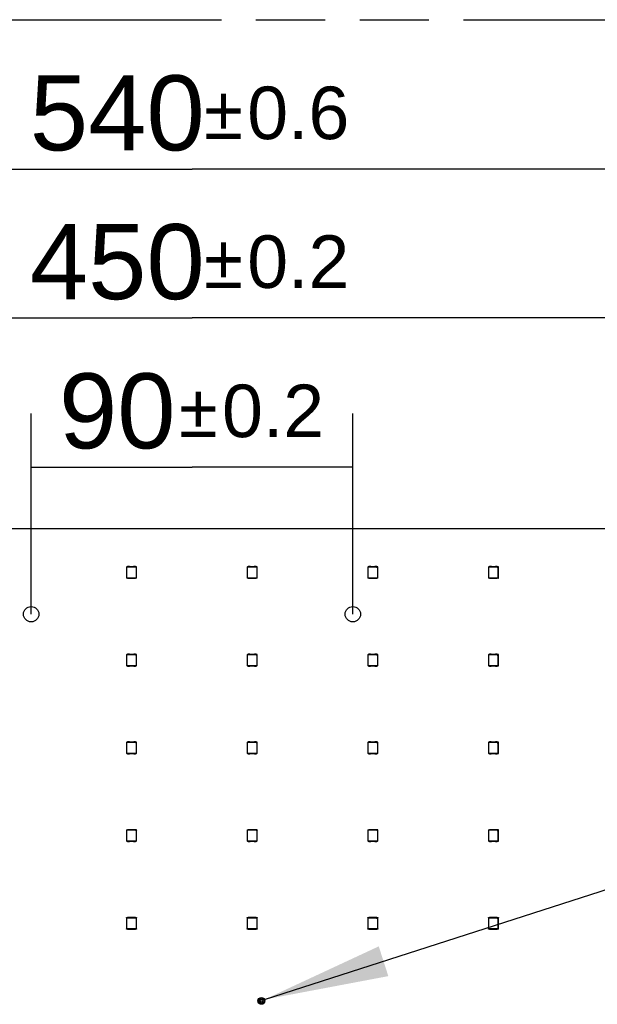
# Model space of a CAD drawing. Header units: millimetres. Extents: x 0 to 210, y 0 to 297.
# Tile 11 of 44: x 84 to 100, y 155 to 183. Entities that reach past the tile are written whole.
import ezdxf
from ezdxf.enums import TextEntityAlignment as Align

# ---------------------------------------------------------------- set-up
doc = ezdxf.new("R2010")
doc.units = ezdxf.units.MM
doc.header["$LTSCALE"] = 19.36
doc.linetypes.add('PHANTOM', pattern=[0.8, 0.45, -0.05, 0.1, -0.05, 0.1, -0.05])
doc.layers.get('0').update_dxf_attribs({"linetype": 'CONTINUOUS'})
for name, color, linetype in [('DEFAULT_3', 7, 'PHANTOM'), ('Z_DIM_2D', 7, 'CONTINUOUS'), ('Z_NOTICE', 7, 'CONTINUOUS')]:
    doc.layers.add(name, color=color, linetype=linetype)
doc.styles.get("Standard").update_dxf_attribs({"font": 'txt', "width": 0.7})
doc.styles.add('TEXTSTYLE_3', font='helveticaneueltw1g-ltcn.otf')
doc.styles.add('TEXTSTYLE_4', font='gdt', dxfattribs={"width": 0.7})
doc.dimstyles.new('DIMSTYLE_1', dxfattribs={"dimtxt": 2.1, "dimasz": 3.5, "dimexe": 1.5, "dimexo": 0, "dimgap": 0.525, "dimtad": 1, "dimdec": 3, "dimlfac": 10, "dimdsep": 46, "dimtxsty": 'TEXTSTYLE_3', "dimblk": '_FILLED', "dimblk1": '_FILLED', "dimblk2": '_FILLED', "dimcen": 0.09, "dimclrt": 5, "dimadec": 3, "dimazin": 2, "dimtol": 1, "dimtp": 0.2, "dimtm": 0.2, "dimtfac": 1, "dimtdec": 3, "dimtofl": 0, "dimtmove": 0, "dimatfit": 3, "dimldrblk": '_FILLED', "dimfxl": 0, "dimtolj": 1, "dimarcsym": 0})
doc.dimstyles.new('DIMSTYLE_2', dxfattribs={"dimtxt": 2.1, "dimasz": 3.5, "dimexe": 1.5, "dimexo": 0, "dimgap": 0.525, "dimtad": 1, "dimdec": 3, "dimlfac": 10, "dimdsep": 46, "dimtxsty": 'TEXTSTYLE_3', "dimblk": '_FILLED', "dimblk1": '_FILLED', "dimblk2": '_FILLED', "dimcen": 0.09, "dimclrt": 5, "dimadec": 3, "dimazin": 2, "dimtol": 1, "dimtp": 0.6, "dimtm": 0.6, "dimtfac": 1, "dimtdec": 3, "dimtofl": 0, "dimtmove": 0, "dimatfit": 3, "dimldrblk": '_FILLED', "dimfxl": 0, "dimtolj": 1, "dimarcsym": 0})
doc.dimstyles.get("Standard").update_dxf_attribs({"dimtxt": 3.5, "dimasz": 3.5, "dimexe": 1.5, "dimexo": 0, "dimtad": 1, "dimdec": 3, "dimdsep": 46, "dimtxsty": 'Standard', "dimblk": '_FILLED', "dimblk1": '_FILLED', "dimblk2": '_FILLED', "dimcen": 0.09, "dimclrt": 5, "dimadec": 3, "dimazin": 2, "dimtol": 1, "dimtp": 0.001, "dimtm": 0.001, "dimtfac": 1, "dimtdec": 3, "dimtofl": 0, "dimtmove": 0, "dimatfit": 3, "dimldrblk": '_FILLED', "dimfxl": 0, "dimtolj": 1, "dimarcsym": 0})

# ---------------------------------------------------------------- blocks, each defined once
blk = doc.blocks.new('*D3')
at = {"layer": 'Z_DIM_2D', "color": 2, "linetype": 'Continuous', "transparency": 16777216}
for p, q in [((84.495, 166.046), (84.495, 171.66)), ((93.495, 166.046), (93.495, 171.66)), ((84.495, 170.16), (88.995, 170.16)), ((93.495, 170.16), (88.995, 170.16))]:
    blk.add_line(p, q, dxfattribs=at)
at = {"layer": 'Z_DIM_2D', "color": 5, "linetype": 'Continuous', "transparency": 16777216}
for s, height, style, p in [('90', 2.1, 'TEXTSTYLE_3', (86.903, 170.685)), ('`', 1.47, 'TEXTSTYLE_4', (89.171, 171)), ('0.2', 1.47, 'TEXTSTYLE_3', (91.263, 171))]:
    blk.add_text(s, height=height, dxfattribs=dict(at, style=style)).set_placement(p, align=Align.CENTER)
blk = doc.blocks.new('_FILLED')
at = {"color": 0, "linetype": 'ByBlock'}
blk.add_solid([(0, 0), (-1, 0.125), (-1, -0.125)], dxfattribs=at)
blk = doc.blocks.new('_NONE')
blk = doc.blocks.new('*D4')
at = {"layer": 'Z_DIM_2D', "color": 2, "linetype": 'Continuous', "transparency": 16777216}
for p, q in [((66.495, 166.046), (66.495, 175.835)), ((111.495, 166.046), (111.495, 175.835)), ((66.495, 174.335), (88.995, 174.335)), ((111.495, 174.335), (88.995, 174.335))]:
    blk.add_line(p, q, dxfattribs=at)
at = {"layer": 'Z_DIM_2D', "color": 5, "linetype": 'Continuous', "transparency": 16777216}
for s, height, style, p in [('450', 2.1, 'TEXTSTYLE_3', (86.903, 174.86)), ('`', 1.47, 'TEXTSTYLE_4', (89.876, 175.175)), ('0.2', 1.47, 'TEXTSTYLE_3', (91.968, 175.175))]:
    blk.add_text(s, height=height, dxfattribs=dict(at, style=style)).set_placement(p, align=Align.CENTER)
blk = doc.blocks.new('*D5')
at = {"layer": 'Z_DIM_2D', "color": 2, "linetype": 'Continuous', "transparency": 16777216}
for p, q in [((61.995, 167.946), (61.995, 179.998)), ((115.995, 167.946), (115.995, 179.998)), ((61.995, 178.498), (88.995, 178.498)), ((115.995, 178.498), (88.995, 178.498))]:
    blk.add_line(p, q, dxfattribs=at)
at = {"layer": 'Z_DIM_2D', "color": 5, "linetype": 'Continuous', "transparency": 16777216}
for s, height, style, p in [('540', 2.1, 'TEXTSTYLE_3', (86.903, 179.023)), ('`', 1.47, 'TEXTSTYLE_4', (89.876, 179.338)), ('0.6', 1.47, 'TEXTSTYLE_3', (91.968, 179.338))]:
    blk.add_text(s, height=height, dxfattribs=dict(at, style=style)).set_placement(p, align=Align.CENTER)

msp = doc.modelspace()

# ---------------------------------------------------------------- linework, layer by layer
at = {"color": 7, "linetype": 'Continuous'}
for p, q in [((62.4946, 168.44591), (115.49486, 168.44591)), ((87.16255, 167.37516), (87.16255, 167.05516)), ((87.16596, 167.37175), (87.16255, 167.37516)), ((87.16255, 167.37516), (87.19355, 167.37516)), ((87.16596, 167.37175), (87.16596, 167.05856)), ((87.16596, 167.37175), (87.40684, 167.37175)), ((87.19355, 167.37385), (87.19355, 167.39016)), ((87.19355, 167.39016), (87.23525, 167.39016)), ((87.19355, 167.37385), (87.41155, 167.37385)), ((87.24848, 167.38516), (87.35662, 167.38516)), ((87.36985, 167.39016), (87.41155, 167.39016)), ((87.40684, 167.37175), (87.41078, 167.3728)), ((87.43914, 167.33945), (87.40684, 167.37175)), ((87.41078, 167.3728), (87.44019, 167.34339)), ((87.44019, 167.3728), (87.41078, 167.3728)), ((87.41155, 167.39016), (87.41155, 167.37385)), ((87.41155, 167.37516), (87.44255, 167.37516)), ((87.43914, 167.33945), (87.44019, 167.34339)), ((87.43914, 167.05856), (87.43914, 167.33945)), ((87.44255, 167.37516), (87.44019, 167.3728)), ((87.44019, 167.34339), (87.44019, 167.3728)), ((87.44255, 167.05516), (87.44255, 167.37516)), ((90.53755, 167.37516), (90.53755, 167.05516)), ((90.54096, 167.37175), (90.53755, 167.37516)), ((90.53755, 167.37516), (90.56855, 167.37516)), ((90.54096, 167.37175), (90.54096, 167.05856)), ((90.54096, 167.37175), (90.78184, 167.37175)), ((90.56855, 167.37385), (90.56855, 167.39016)), ((90.56855, 167.39016), (90.61025, 167.39016)), ((90.56855, 167.37385), (90.78655, 167.37385)), ((90.62348, 167.38516), (90.73162, 167.38516)), ((90.74485, 167.39016), (90.78655, 167.39016)), ((90.78184, 167.37175), (90.78578, 167.3728)), ((90.81414, 167.33945), (90.78184, 167.37175)), ((90.78578, 167.3728), (90.81519, 167.34339)), ((90.81519, 167.3728), (90.78578, 167.3728)), ((90.78655, 167.39016), (90.78655, 167.37385)), ((90.78655, 167.37516), (90.81755, 167.37516)), ((90.81414, 167.33945), (90.81519, 167.34339)), ((90.81414, 167.05856), (90.81414, 167.33945)), ((90.81755, 167.37516), (90.81519, 167.3728)), ((90.81519, 167.34339), (90.81519, 167.3728)), ((90.81755, 167.05516), (90.81755, 167.37516)), ((93.91255, 167.37516), (93.91255, 167.05516)), ((93.91596, 167.37175), (93.91255, 167.37516)), ((93.91255, 167.37516), (93.94355, 167.37516)), ((93.91596, 167.37175), (93.91596, 167.05856)), ((93.91596, 167.37175), (94.15684, 167.37175)), ((93.94355, 167.37385), (93.94355, 167.39016)), ((93.94355, 167.39016), (93.98525, 167.39016)), ((93.94355, 167.37385), (94.16155, 167.37385)), ((93.99848, 167.38516), (94.10662, 167.38516)), ((94.11985, 167.39016), (94.16155, 167.39016)), ((94.15684, 167.37175), (94.16078, 167.3728)), ((94.18914, 167.33945), (94.15684, 167.37175)), ((94.19019, 167.3728), (94.16078, 167.3728)), ((94.16078, 167.3728), (94.19019, 167.34339)), ((94.16155, 167.39016), (94.16155, 167.37385)), ((94.16155, 167.37516), (94.19255, 167.37516)), ((94.18914, 167.33945), (94.19019, 167.34339)), ((94.18914, 167.05856), (94.18914, 167.33945)), ((94.19255, 167.37516), (94.19019, 167.3728)), ((94.19019, 167.34339), (94.19019, 167.3728)), ((94.19255, 167.05516), (94.19255, 167.37516)), ((97.28755, 167.37516), (97.28755, 167.05516)), ((97.28755, 167.37516), (97.31855, 167.37516)), ((97.29096, 167.37175), (97.28755, 167.37516)), ((97.29096, 167.37175), (97.29096, 167.05856)), ((97.29096, 167.37175), (97.53184, 167.37175)), ((97.31855, 167.37385), (97.31855, 167.39016)), ((97.31855, 167.39016), (97.36025, 167.39016)), ((97.31855, 167.37385), (97.53655, 167.37385)), ((97.37348, 167.38516), (97.48162, 167.38516)), ((97.49485, 167.39016), (97.53655, 167.39016)), ((97.53184, 167.37175), (97.53578, 167.3728)), ((97.56414, 167.33945), (97.53184, 167.37175)), ((97.56519, 167.3728), (97.53578, 167.3728)), ((97.53578, 167.3728), (97.56519, 167.34339)), ((97.53655, 167.39016), (97.53655, 167.37385)), ((97.53655, 167.37516), (97.56755, 167.37516)), ((97.56414, 167.33945), (97.56519, 167.34339)), ((97.56414, 167.05856), (97.56414, 167.33945)), ((97.56755, 167.37516), (97.56519, 167.3728)), ((97.56519, 167.34339), (97.56519, 167.3728)), ((97.56755, 167.05516), (97.56755, 167.37516)), ((87.16255, 167.05516), (87.16596, 167.05856)), ((87.19355, 167.05516), (87.16255, 167.05516)), ((87.43914, 167.05856), (87.16596, 167.05856)), ((87.19355, 167.04016), (87.19355, 167.05647)), ((87.41155, 167.05647), (87.19355, 167.05647)), ((87.23525, 167.04016), (87.19355, 167.04016)), ((87.35662, 167.04516), (87.24848, 167.04516)), ((87.41155, 167.04016), (87.36985, 167.04016)), ((87.41155, 167.05647), (87.41155, 167.04016)), ((87.44255, 167.05516), (87.41155, 167.05516)), ((87.43914, 167.05856), (87.44255, 167.05516)), ((90.53755, 167.05516), (90.54096, 167.05856)), ((90.56855, 167.05516), (90.53755, 167.05516)), ((90.81414, 167.05856), (90.54096, 167.05856)), ((90.56855, 167.04016), (90.56855, 167.05647)), ((90.78655, 167.05647), (90.56855, 167.05647)), ((90.61025, 167.04016), (90.56855, 167.04016)), ((90.73162, 167.04516), (90.62348, 167.04516)), ((90.78655, 167.04016), (90.74485, 167.04016)), ((90.78655, 167.05647), (90.78655, 167.04016)), ((90.81755, 167.05516), (90.78655, 167.05516)), ((90.81414, 167.05856), (90.81755, 167.05516)), ((93.91255, 167.05516), (93.91596, 167.05856)), ((93.94355, 167.05516), (93.91255, 167.05516)), ((94.18914, 167.05856), (93.91596, 167.05856)), ((93.94355, 167.04016), (93.94355, 167.05647)), ((94.16155, 167.05647), (93.94355, 167.05647)), ((93.98525, 167.04016), (93.94355, 167.04016)), ((94.10662, 167.04516), (93.99848, 167.04516)), ((94.16155, 167.04016), (94.11985, 167.04016)), ((94.16155, 167.05647), (94.16155, 167.04016)), ((94.19255, 167.05516), (94.16155, 167.05516)), ((94.18914, 167.05856), (94.19255, 167.05516)), ((97.28755, 167.05516), (97.29096, 167.05856)), ((97.31855, 167.05516), (97.28755, 167.05516)), ((97.56414, 167.05856), (97.29096, 167.05856)), ((97.31855, 167.04016), (97.31855, 167.05647)), ((97.53655, 167.05647), (97.31855, 167.05647)), ((97.36025, 167.04016), (97.31855, 167.04016)), ((97.48162, 167.04516), (97.37348, 167.04516)), ((97.53655, 167.04016), (97.49485, 167.04016)), ((97.53655, 167.05647), (97.53655, 167.04016)), ((97.56755, 167.05516), (97.53655, 167.05516)), ((97.56414, 167.05856), (97.56755, 167.05516)), ((87.16255, 164.92062), (87.16255, 164.60062)), ((87.16596, 164.91721), (87.16255, 164.92062)), ((87.16255, 164.92062), (87.19355, 164.92062)), ((87.16596, 164.91721), (87.16596, 164.60402)), ((87.16596, 164.91721), (87.40684, 164.91721)), ((87.19355, 164.91931), (87.19355, 164.93562)), ((87.19355, 164.93562), (87.23525, 164.93562)), ((87.19355, 164.91931), (87.41155, 164.91931)), ((87.24848, 164.93062), (87.35662, 164.93062)), ((87.36985, 164.93562), (87.41155, 164.93562)), ((87.40684, 164.91721), (87.41078, 164.91826)), ((87.43914, 164.88491), (87.40684, 164.91721)), ((87.41078, 164.91826), (87.44019, 164.88885)), ((87.44019, 164.91826), (87.41078, 164.91826)), ((87.41155, 164.93562), (87.41155, 164.91931)), ((87.41155, 164.92062), (87.44255, 164.92062)), ((87.43914, 164.88491), (87.44019, 164.88885)), ((87.43914, 164.60402), (87.43914, 164.88491)), ((87.44255, 164.92062), (87.44019, 164.91826)), ((87.44019, 164.88885), (87.44019, 164.91826)), ((87.44255, 164.60062), (87.44255, 164.92062)), ((90.53755, 164.92062), (90.53755, 164.60062)), ((90.54096, 164.91721), (90.53755, 164.92062)), ((90.53755, 164.92062), (90.56855, 164.92062)), ((90.54096, 164.91721), (90.54096, 164.60402)), ((90.54096, 164.91721), (90.78184, 164.91721)), ((90.56855, 164.91931), (90.56855, 164.93562)), ((90.56855, 164.93562), (90.61025, 164.93562)), ((90.56855, 164.91931), (90.78655, 164.91931)), ((90.62348, 164.93062), (90.73162, 164.93062)), ((90.74485, 164.93562), (90.78655, 164.93562)), ((90.78184, 164.91721), (90.78578, 164.91826)), ((90.81414, 164.88491), (90.78184, 164.91721)), ((90.78578, 164.91826), (90.81519, 164.88885)), ((90.81519, 164.91826), (90.78578, 164.91826)), ((90.78655, 164.93562), (90.78655, 164.91931)), ((90.78655, 164.92062), (90.81755, 164.92062)), ((90.81414, 164.88491), (90.81519, 164.88885)), ((90.81414, 164.60402), (90.81414, 164.88491)), ((90.81755, 164.92062), (90.81519, 164.91826)), ((90.81519, 164.88885), (90.81519, 164.91826)), ((90.81755, 164.60062), (90.81755, 164.92062)), ((93.91255, 164.92062), (93.91255, 164.60062)), ((93.91255, 164.92062), (93.94355, 164.92062)), ((93.91596, 164.91721), (93.91255, 164.92062)), ((93.91596, 164.91721), (93.91596, 164.60402)), ((93.91596, 164.91721), (94.15684, 164.91721)), ((93.94355, 164.91931), (93.94355, 164.93562)), ((93.94355, 164.93562), (93.98525, 164.93562)), ((93.94355, 164.91931), (94.16155, 164.91931)), ((93.99848, 164.93062), (94.10662, 164.93062)), ((94.11985, 164.93562), (94.16155, 164.93562)), ((94.15684, 164.91721), (94.16078, 164.91826)), ((94.18914, 164.88491), (94.15684, 164.91721)), ((94.19019, 164.91826), (94.16078, 164.91826)), ((94.16078, 164.91826), (94.19019, 164.88885)), ((94.16155, 164.93562), (94.16155, 164.91931)), ((94.16155, 164.92062), (94.19255, 164.92062)), ((94.18914, 164.88491), (94.19019, 164.88885)), ((94.18914, 164.60402), (94.18914, 164.88491)), ((94.19255, 164.92062), (94.19019, 164.91826)), ((94.19019, 164.88885), (94.19019, 164.91826)), ((94.19255, 164.60062), (94.19255, 164.92062)), ((97.28755, 164.92062), (97.28755, 164.60062)), ((97.28755, 164.92062), (97.31855, 164.92062)), ((97.29096, 164.91721), (97.28755, 164.92062)), ((97.29096, 164.91721), (97.29096, 164.60402)), ((97.29096, 164.91721), (97.53184, 164.91721)), ((97.31855, 164.91931), (97.31855, 164.93562)), ((97.31855, 164.93562), (97.36025, 164.93562)), ((97.31855, 164.91931), (97.53655, 164.91931)), ((97.37348, 164.93062), (97.48162, 164.93062)), ((97.49485, 164.93562), (97.53655, 164.93562)), ((97.53184, 164.91721), (97.53578, 164.91826)), ((97.56414, 164.88491), (97.53184, 164.91721)), ((97.56519, 164.91826), (97.53578, 164.91826)), ((97.53578, 164.91826), (97.56519, 164.88885)), ((97.53655, 164.93562), (97.53655, 164.91931)), ((97.53655, 164.92062), (97.56755, 164.92062)), ((97.56414, 164.88491), (97.56519, 164.88885)), ((97.56414, 164.60402), (97.56414, 164.88491)), ((97.56755, 164.92062), (97.56519, 164.91826)), ((97.56519, 164.88885), (97.56519, 164.91826)), ((97.56755, 164.60062), (97.56755, 164.92062)), ((87.16255, 164.60062), (87.16596, 164.60402)), ((87.19355, 164.60062), (87.16255, 164.60062)), ((87.43914, 164.60402), (87.16596, 164.60402)), ((87.19355, 164.58562), (87.19355, 164.60193)), ((87.41155, 164.60193), (87.19355, 164.60193)), ((87.23525, 164.58562), (87.19355, 164.58562)), ((87.35662, 164.59062), (87.24848, 164.59062)), ((87.41155, 164.58562), (87.36985, 164.58562)), ((87.41155, 164.60193), (87.41155, 164.58562)), ((87.44255, 164.60062), (87.41155, 164.60062)), ((87.43914, 164.60402), (87.44255, 164.60062)), ((90.53755, 164.60062), (90.54096, 164.60402)), ((90.56855, 164.60062), (90.53755, 164.60062)), ((90.81414, 164.60402), (90.54096, 164.60402)), ((90.56855, 164.58562), (90.56855, 164.60193)), ((90.78655, 164.60193), (90.56855, 164.60193)), ((90.61025, 164.58562), (90.56855, 164.58562)), ((90.73162, 164.59062), (90.62348, 164.59062)), ((90.78655, 164.58562), (90.74485, 164.58562)), ((90.78655, 164.60193), (90.78655, 164.58562)), ((90.81755, 164.60062), (90.78655, 164.60062)), ((90.81414, 164.60402), (90.81755, 164.60062)), ((93.91255, 164.60062), (93.91596, 164.60402)), ((93.94355, 164.60062), (93.91255, 164.60062)), ((94.18914, 164.60402), (93.91596, 164.60402)), ((93.94355, 164.58562), (93.94355, 164.60193)), ((94.16155, 164.60193), (93.94355, 164.60193)), ((93.98525, 164.58562), (93.94355, 164.58562)), ((94.10662, 164.59062), (93.99848, 164.59062)), ((94.16155, 164.58562), (94.11985, 164.58562)), ((94.16155, 164.60193), (94.16155, 164.58562)), ((94.19255, 164.60062), (94.16155, 164.60062)), ((94.18914, 164.60402), (94.19255, 164.60062)), ((97.28755, 164.60062), (97.29096, 164.60402)), ((97.31855, 164.60062), (97.28755, 164.60062)), ((97.56414, 164.60402), (97.29096, 164.60402)), ((97.31855, 164.58562), (97.31855, 164.60193)), ((97.53655, 164.60193), (97.31855, 164.60193)), ((97.36025, 164.58562), (97.31855, 164.58562)), ((97.48162, 164.59062), (97.37348, 164.59062)), ((97.53655, 164.58562), (97.49485, 164.58562)), ((97.53655, 164.60193), (97.53655, 164.58562)), ((97.56755, 164.60062), (97.53655, 164.60062)), ((97.56414, 164.60402), (97.56755, 164.60062)), ((87.16255, 162.46608), (87.16255, 162.14608)), ((87.16596, 162.46267), (87.16255, 162.46608)), ((87.16255, 162.46608), (87.19355, 162.46608)), ((87.16596, 162.46267), (87.16596, 162.14948)), ((87.16596, 162.46267), (87.40684, 162.46267)), ((87.19355, 162.46477), (87.19355, 162.48108)), ((87.19355, 162.48108), (87.23525, 162.48108)), ((87.19355, 162.46477), (87.41155, 162.46477)), ((87.24848, 162.47608), (87.35662, 162.47608)), ((87.36985, 162.48108), (87.41155, 162.48108)), ((87.40684, 162.46267), (87.41078, 162.46372)), ((87.43914, 162.43037), (87.40684, 162.46267)), ((87.41078, 162.46372), (87.44019, 162.43431)), ((87.44019, 162.46372), (87.41078, 162.46372)), ((87.41155, 162.48108), (87.41155, 162.46477)), ((87.41155, 162.46608), (87.44255, 162.46608)), ((87.43914, 162.43037), (87.44019, 162.43431)), ((87.43914, 162.14948), (87.43914, 162.43037)), ((87.44255, 162.46608), (87.44019, 162.46372)), ((87.44019, 162.43431), (87.44019, 162.46372)), ((87.44255, 162.14608), (87.44255, 162.46608)), ((90.53755, 162.46608), (90.53755, 162.14608)), ((90.53755, 162.46608), (90.56855, 162.46608)), ((90.54096, 162.46267), (90.53755, 162.46608)), ((90.54096, 162.46267), (90.54096, 162.14948)), ((90.54096, 162.46267), (90.78184, 162.46267)), ((90.56855, 162.46477), (90.56855, 162.48108)), ((90.56855, 162.48108), (90.61025, 162.48108)), ((90.56855, 162.46477), (90.78655, 162.46477)), ((90.62348, 162.47608), (90.73162, 162.47608)), ((90.74485, 162.48108), (90.78655, 162.48108)), ((90.78184, 162.46267), (90.78578, 162.46372)), ((90.81414, 162.43037), (90.78184, 162.46267)), ((90.81519, 162.46372), (90.78578, 162.46372)), ((90.78578, 162.46372), (90.81519, 162.43431)), ((90.78655, 162.48108), (90.78655, 162.46477)), ((90.78655, 162.46608), (90.81755, 162.46608)), ((90.81414, 162.43037), (90.81519, 162.43431)), ((90.81414, 162.14948), (90.81414, 162.43037)), ((90.81755, 162.46608), (90.81519, 162.46372)), ((90.81519, 162.43431), (90.81519, 162.46372)), ((90.81755, 162.14608), (90.81755, 162.46608)), ((93.91255, 162.46608), (93.91255, 162.14608)), ((93.91255, 162.46608), (93.94355, 162.46608)), ((93.91596, 162.46267), (93.91255, 162.46608)), ((93.91596, 162.46267), (93.91596, 162.14948)), ((93.91596, 162.46267), (94.15684, 162.46267)), ((93.94355, 162.46477), (93.94355, 162.48108)), ((93.94355, 162.48108), (93.98525, 162.48108)), ((93.94355, 162.46477), (94.16155, 162.46477)), ((93.99848, 162.47608), (94.10662, 162.47608)), ((94.11985, 162.48108), (94.16155, 162.48108)), ((94.15684, 162.46267), (94.16078, 162.46372)), ((94.18914, 162.43037), (94.15684, 162.46267)), ((94.19019, 162.46372), (94.16078, 162.46372)), ((94.16078, 162.46372), (94.19019, 162.43431)), ((94.16155, 162.48108), (94.16155, 162.46477)), ((94.16155, 162.46608), (94.19255, 162.46608)), ((94.18914, 162.43037), (94.19019, 162.43431)), ((94.18914, 162.14948), (94.18914, 162.43037)), ((94.19255, 162.46608), (94.19019, 162.46372)), ((94.19019, 162.43431), (94.19019, 162.46372)), ((94.19255, 162.14608), (94.19255, 162.46608)), ((97.28755, 162.46608), (97.28755, 162.14608)), ((97.28755, 162.46608), (97.31855, 162.46608)), ((97.29096, 162.46267), (97.28755, 162.46608)), ((97.29096, 162.46267), (97.29096, 162.14948)), ((97.29096, 162.46267), (97.53184, 162.46267)), ((97.31855, 162.48108), (97.36025, 162.48108)), ((97.31855, 162.46477), (97.31855, 162.48108)), ((97.31855, 162.46477), (97.53655, 162.46477)), ((97.37348, 162.47608), (97.48162, 162.47608)), ((97.49485, 162.48108), (97.53655, 162.48108)), ((97.53184, 162.46267), (97.53578, 162.46372)), ((97.56414, 162.43037), (97.53184, 162.46267)), ((97.56519, 162.46372), (97.53578, 162.46372)), ((97.53578, 162.46372), (97.56519, 162.43431)), ((97.53655, 162.48108), (97.53655, 162.46477)), ((97.53655, 162.46608), (97.56755, 162.46608)), ((97.56414, 162.43037), (97.56519, 162.43431)), ((97.56414, 162.14948), (97.56414, 162.43037)), ((97.56755, 162.46608), (97.56519, 162.46372)), ((97.56519, 162.43431), (97.56519, 162.46372)), ((97.56755, 162.14608), (97.56755, 162.46608)), ((87.16255, 162.14608), (87.16596, 162.14948)), ((87.19355, 162.14608), (87.16255, 162.14608)), ((87.43914, 162.14948), (87.16596, 162.14948)), ((87.19355, 162.13108), (87.19355, 162.14739)), ((87.41155, 162.14739), (87.19355, 162.14739)), ((87.23525, 162.13108), (87.19355, 162.13108)), ((87.35662, 162.13608), (87.24848, 162.13608)), ((87.41155, 162.13108), (87.36985, 162.13108)), ((87.41155, 162.14739), (87.41155, 162.13108)), ((87.44255, 162.14608), (87.41155, 162.14608)), ((87.43914, 162.14948), (87.44255, 162.14608)), ((90.53755, 162.14608), (90.54096, 162.14948)), ((90.56855, 162.14608), (90.53755, 162.14608)), ((90.81414, 162.14948), (90.54096, 162.14948)), ((90.56855, 162.13108), (90.56855, 162.14739)), ((90.78655, 162.14739), (90.56855, 162.14739)), ((90.61025, 162.13108), (90.56855, 162.13108)), ((90.73162, 162.13608), (90.62348, 162.13608)), ((90.78655, 162.13108), (90.74485, 162.13108)), ((90.78655, 162.14739), (90.78655, 162.13108)), ((90.81755, 162.14608), (90.78655, 162.14608)), ((90.81414, 162.14948), (90.81755, 162.14608)), ((93.91255, 162.14608), (93.91596, 162.14948)), ((93.94355, 162.14608), (93.91255, 162.14608)), ((94.18914, 162.14948), (93.91596, 162.14948)), ((93.94355, 162.13108), (93.94355, 162.14739)), ((94.16155, 162.14739), (93.94355, 162.14739)), ((93.98525, 162.13108), (93.94355, 162.13108)), ((94.10662, 162.13608), (93.99848, 162.13608)), ((94.16155, 162.13108), (94.11985, 162.13108)), ((94.16155, 162.14739), (94.16155, 162.13108)), ((94.19255, 162.14608), (94.16155, 162.14608)), ((94.18914, 162.14948), (94.19255, 162.14608)), ((97.28755, 162.14608), (97.29096, 162.14948)), ((97.31855, 162.14608), (97.28755, 162.14608)), ((97.56414, 162.14948), (97.29096, 162.14948)), ((97.53655, 162.14739), (97.31855, 162.14739)), ((97.31855, 162.13108), (97.31855, 162.14739)), ((97.36025, 162.13108), (97.31855, 162.13108)), ((97.48162, 162.13608), (97.37348, 162.13608)), ((97.53655, 162.13108), (97.49485, 162.13108)), ((97.53655, 162.14739), (97.53655, 162.13108)), ((97.56755, 162.14608), (97.53655, 162.14608)), ((97.56414, 162.14948), (97.56755, 162.14608)), ((87.16255, 160.01154), (87.16255, 159.69154)), ((87.16596, 160.00813), (87.16255, 160.01154)), ((87.16255, 160.01154), (87.19355, 160.01154)), ((87.16596, 160.00813), (87.16596, 159.69494)), ((87.16596, 160.00813), (87.40684, 160.00813)), ((87.19355, 160.01023), (87.19355, 160.02654)), ((87.19355, 160.02654), (87.23525, 160.02654)), ((87.19355, 160.01023), (87.41155, 160.01023)), ((87.24848, 160.02154), (87.35662, 160.02154)), ((87.36985, 160.02654), (87.41155, 160.02654)), ((87.40684, 160.00813), (87.41078, 160.00918)), ((87.43914, 159.97583), (87.40684, 160.00813)), ((87.41078, 160.00918), (87.44019, 159.97977)), ((87.44019, 160.00918), (87.41078, 160.00918)), ((87.41155, 160.02654), (87.41155, 160.01023)), ((87.41155, 160.01154), (87.44255, 160.01154)), ((87.43914, 159.97583), (87.44019, 159.97977)), ((87.43914, 159.69494), (87.43914, 159.97583)), ((87.44255, 160.01154), (87.44019, 160.00918)), ((87.44019, 159.97977), (87.44019, 160.00918)), ((87.44255, 159.69154), (87.44255, 160.01154)), ((90.53755, 160.01154), (90.53755, 159.69154)), ((90.53755, 160.01154), (90.56855, 160.01154)), ((90.54096, 160.00813), (90.53755, 160.01154)), ((90.54096, 160.00813), (90.54096, 159.69494)), ((90.54096, 160.00813), (90.78184, 160.00813)), ((90.56855, 160.01023), (90.56855, 160.02654)), ((90.56855, 160.02654), (90.61025, 160.02654)), ((90.56855, 160.01023), (90.78655, 160.01023)), ((90.62348, 160.02154), (90.73162, 160.02154)), ((90.74485, 160.02654), (90.78655, 160.02654)), ((90.78184, 160.00813), (90.78578, 160.00918)), ((90.81414, 159.97583), (90.78184, 160.00813)), ((90.81519, 160.00918), (90.78578, 160.00918)), ((90.78578, 160.00918), (90.81519, 159.97977)), ((90.78655, 160.02654), (90.78655, 160.01023)), ((90.78655, 160.01154), (90.81755, 160.01154)), ((90.81414, 159.97583), (90.81519, 159.97977)), ((90.81414, 159.69494), (90.81414, 159.97583)), ((90.81755, 160.01154), (90.81519, 160.00918)), ((90.81519, 159.97977), (90.81519, 160.00918)), ((90.81755, 159.69154), (90.81755, 160.01154)), ((93.91255, 160.01154), (93.91255, 159.69154)), ((93.91255, 160.01154), (93.94355, 160.01154)), ((93.91596, 160.00813), (93.91255, 160.01154)), ((93.91596, 160.00813), (93.91596, 159.69494)), ((93.91596, 160.00813), (94.15684, 160.00813)), ((93.94355, 160.01023), (93.94355, 160.02654)), ((93.94355, 160.02654), (93.98525, 160.02654)), ((93.94355, 160.01023), (94.16155, 160.01023)), ((93.99848, 160.02154), (94.10662, 160.02154)), ((94.11985, 160.02654), (94.16155, 160.02654)), ((94.15684, 160.00813), (94.16078, 160.00918)), ((94.18914, 159.97583), (94.15684, 160.00813)), ((94.19019, 160.00918), (94.16078, 160.00918)), ((94.16078, 160.00918), (94.19019, 159.97977)), ((94.16155, 160.02654), (94.16155, 160.01023)), ((94.16155, 160.01154), (94.19255, 160.01154)), ((94.18914, 159.97583), (94.19019, 159.97977)), ((94.18914, 159.69494), (94.18914, 159.97583)), ((94.19255, 160.01154), (94.19019, 160.00918)), ((94.19019, 159.97977), (94.19019, 160.00918)), ((94.19255, 159.69154), (94.19255, 160.01154)), ((97.28755, 160.01154), (97.31855, 160.01154)), ((97.28755, 160.01154), (97.28755, 159.69154)), ((97.29096, 160.00813), (97.28755, 160.01154)), ((97.29096, 160.00813), (97.53184, 160.00813)), ((97.29096, 160.00813), (97.29096, 159.69494)), ((97.31855, 160.02654), (97.36025, 160.02654)), ((97.31855, 160.01023), (97.31855, 160.02654)), ((97.31855, 160.01023), (97.53655, 160.01023)), ((97.37348, 160.02154), (97.48162, 160.02154)), ((97.49485, 160.02654), (97.53655, 160.02654)), ((97.53184, 160.00813), (97.53578, 160.00918)), ((97.56414, 159.97583), (97.53184, 160.00813)), ((97.56519, 160.00918), (97.53578, 160.00918)), ((97.53578, 160.00918), (97.56519, 159.97977)), ((97.53655, 160.02654), (97.53655, 160.01023)), ((97.53655, 160.01154), (97.56755, 160.01154)), ((97.56414, 159.97583), (97.56519, 159.97977)), ((97.56414, 159.69494), (97.56414, 159.97583)), ((97.56755, 160.01154), (97.56519, 160.00918)), ((97.56519, 159.97977), (97.56519, 160.00918)), ((97.56755, 159.69154), (97.56755, 160.01154)), ((87.16255, 159.69154), (87.16596, 159.69494)), ((87.19355, 159.69154), (87.16255, 159.69154)), ((87.43914, 159.69494), (87.16596, 159.69494)), ((87.19355, 159.67654), (87.19355, 159.69285)), ((87.41155, 159.69285), (87.19355, 159.69285)), ((87.23525, 159.67654), (87.19355, 159.67654)), ((87.35662, 159.68154), (87.24848, 159.68154)), ((87.41155, 159.67654), (87.36985, 159.67654)), ((87.41155, 159.69285), (87.41155, 159.67654)), ((87.44255, 159.69154), (87.41155, 159.69154)), ((87.43914, 159.69494), (87.44255, 159.69154)), ((90.53755, 159.69154), (90.54096, 159.69494)), ((90.56855, 159.69154), (90.53755, 159.69154)), ((90.81414, 159.69494), (90.54096, 159.69494)), ((90.56855, 159.67654), (90.56855, 159.69285)), ((90.78655, 159.69285), (90.56855, 159.69285)), ((90.61025, 159.67654), (90.56855, 159.67654)), ((90.73162, 159.68154), (90.62348, 159.68154)), ((90.78655, 159.67654), (90.74485, 159.67654)), ((90.78655, 159.69285), (90.78655, 159.67654)), ((90.81755, 159.69154), (90.78655, 159.69154)), ((90.81414, 159.69494), (90.81755, 159.69154)), ((93.91255, 159.69154), (93.91596, 159.69494)), ((93.94355, 159.69154), (93.91255, 159.69154)), ((94.18914, 159.69494), (93.91596, 159.69494)), ((93.94355, 159.67654), (93.94355, 159.69285)), ((94.16155, 159.69285), (93.94355, 159.69285)), ((93.98525, 159.67654), (93.94355, 159.67654)), ((94.10662, 159.68154), (93.99848, 159.68154)), ((94.16155, 159.67654), (94.11985, 159.67654)), ((94.16155, 159.69285), (94.16155, 159.67654)), ((94.19255, 159.69154), (94.16155, 159.69154)), ((94.18914, 159.69494), (94.19255, 159.69154)), ((97.28755, 159.69154), (97.29096, 159.69494)), ((97.31855, 159.69154), (97.28755, 159.69154)), ((97.56414, 159.69494), (97.29096, 159.69494)), ((97.53655, 159.69285), (97.31855, 159.69285)), ((97.31855, 159.67654), (97.31855, 159.69285)), ((97.36025, 159.67654), (97.31855, 159.67654)), ((97.48162, 159.68154), (97.37348, 159.68154)), ((97.53655, 159.67654), (97.49485, 159.67654)), ((97.53655, 159.69285), (97.53655, 159.67654)), ((97.56755, 159.69154), (97.53655, 159.69154)), ((97.56414, 159.69494), (97.56755, 159.69154)), ((87.16255, 157.557), (87.16255, 157.237)), ((87.16596, 157.55359), (87.16255, 157.557)), ((87.16255, 157.557), (87.19355, 157.557)), ((87.16596, 157.55359), (87.16596, 157.2404)), ((87.16596, 157.55359), (87.40684, 157.55359)), ((87.19355, 157.55569), (87.19355, 157.572)), ((87.19355, 157.572), (87.23525, 157.572)), ((87.19355, 157.55569), (87.41155, 157.55569)), ((87.24848, 157.567), (87.35662, 157.567)), ((87.36985, 157.572), (87.41155, 157.572)), ((87.40684, 157.55359), (87.41078, 157.55464)), ((87.43914, 157.52129), (87.40684, 157.55359)), ((87.41078, 157.55464), (87.44019, 157.52523)), ((87.44019, 157.55464), (87.41078, 157.55464)), ((87.41155, 157.572), (87.41155, 157.55569)), ((87.41155, 157.557), (87.44255, 157.557)), ((87.43914, 157.52129), (87.44019, 157.52523)), ((87.43914, 157.2404), (87.43914, 157.52129)), ((87.44255, 157.557), (87.44019, 157.55464)), ((87.44019, 157.52523), (87.44019, 157.55464)), ((87.44255, 157.237), (87.44255, 157.557)), ((90.53755, 157.557), (90.53755, 157.237)), ((90.53755, 157.557), (90.56855, 157.557)), ((90.54096, 157.55359), (90.53755, 157.557)), ((90.54096, 157.55359), (90.54096, 157.2404)), ((90.54096, 157.55359), (90.78184, 157.55359)), ((90.56855, 157.55569), (90.56855, 157.572)), ((90.56855, 157.572), (90.61025, 157.572)), ((90.56855, 157.55569), (90.78655, 157.55569)), ((90.62348, 157.567), (90.73162, 157.567)), ((90.74485, 157.572), (90.78655, 157.572)), ((90.78184, 157.55359), (90.78578, 157.55464)), ((90.81414, 157.52129), (90.78184, 157.55359)), ((90.81519, 157.55464), (90.78578, 157.55464)), ((90.78578, 157.55464), (90.81519, 157.52523)), ((90.78655, 157.572), (90.78655, 157.55569)), ((90.78655, 157.557), (90.81755, 157.557)), ((90.81414, 157.52129), (90.81519, 157.52523)), ((90.81414, 157.2404), (90.81414, 157.52129)), ((90.81755, 157.557), (90.81519, 157.55464)), ((90.81519, 157.52523), (90.81519, 157.55464)), ((90.81755, 157.237), (90.81755, 157.557)), ((93.91255, 157.557), (93.94355, 157.557)), ((93.91255, 157.557), (93.91255, 157.237)), ((93.91596, 157.55359), (93.91255, 157.557)), ((93.91596, 157.55359), (94.15684, 157.55359)), ((93.91596, 157.55359), (93.91596, 157.2404)), ((93.94355, 157.572), (93.98525, 157.572)), ((93.94355, 157.55569), (93.94355, 157.572)), ((93.94355, 157.55569), (94.16155, 157.55569)), ((93.99848, 157.567), (94.10662, 157.567)), ((94.11985, 157.572), (94.16155, 157.572)), ((94.15684, 157.55359), (94.16078, 157.55464)), ((94.18914, 157.52129), (94.15684, 157.55359)), ((94.19019, 157.55464), (94.16078, 157.55464)), ((94.16078, 157.55464), (94.19019, 157.52523)), ((94.16155, 157.572), (94.16155, 157.55569)), ((94.16155, 157.557), (94.19255, 157.557)), ((94.18914, 157.52129), (94.19019, 157.52523)), ((94.18914, 157.2404), (94.18914, 157.52129)), ((94.19255, 157.557), (94.19019, 157.55464)), ((94.19019, 157.52523), (94.19019, 157.55464)), ((94.19255, 157.237), (94.19255, 157.557)), ((97.28755, 157.557), (97.31855, 157.557)), ((97.28755, 157.557), (97.28755, 157.237)), ((97.29096, 157.55359), (97.28755, 157.557)), ((97.29096, 157.55359), (97.53184, 157.55359)), ((97.29096, 157.55359), (97.29096, 157.2404)), ((97.31855, 157.572), (97.36025, 157.572)), ((97.31855, 157.55569), (97.31855, 157.572)), ((97.31855, 157.55569), (97.53655, 157.55569)), ((97.37348, 157.567), (97.48162, 157.567)), ((97.49485, 157.572), (97.53655, 157.572)), ((97.53184, 157.55359), (97.53578, 157.55464)), ((97.56414, 157.52129), (97.53184, 157.55359)), ((97.56519, 157.55464), (97.53578, 157.55464)), ((97.53578, 157.55464), (97.56519, 157.52523)), ((97.53655, 157.572), (97.53655, 157.55569)), ((97.53655, 157.557), (97.56755, 157.557)), ((97.56414, 157.52129), (97.56519, 157.52523)), ((97.56414, 157.2404), (97.56414, 157.52129)), ((97.56755, 157.557), (97.56519, 157.55464)), ((97.56519, 157.52523), (97.56519, 157.55464)), ((97.56755, 157.237), (97.56755, 157.557)), ((87.16255, 157.237), (87.16596, 157.2404)), ((87.19355, 157.237), (87.16255, 157.237)), ((87.43914, 157.2404), (87.16596, 157.2404)), ((87.19355, 157.222), (87.19355, 157.23831)), ((87.41155, 157.23831), (87.19355, 157.23831)), ((87.23525, 157.222), (87.19355, 157.222)), ((87.35662, 157.227), (87.24848, 157.227)), ((87.41155, 157.222), (87.36985, 157.222)), ((87.41155, 157.23831), (87.41155, 157.222)), ((87.44255, 157.237), (87.41155, 157.237)), ((87.43914, 157.2404), (87.44255, 157.237)), ((90.53755, 157.237), (90.54096, 157.2404)), ((90.56855, 157.237), (90.53755, 157.237)), ((90.81414, 157.2404), (90.54096, 157.2404)), ((90.56855, 157.222), (90.56855, 157.23831)), ((90.78655, 157.23831), (90.56855, 157.23831)), ((90.61025, 157.222), (90.56855, 157.222)), ((90.73162, 157.227), (90.62348, 157.227)), ((90.78655, 157.222), (90.74485, 157.222)), ((90.78655, 157.23831), (90.78655, 157.222)), ((90.81755, 157.237), (90.78655, 157.237)), ((90.81414, 157.2404), (90.81755, 157.237)), ((93.91255, 157.237), (93.91596, 157.2404)), ((93.94355, 157.237), (93.91255, 157.237)), ((94.18914, 157.2404), (93.91596, 157.2404)), ((94.16155, 157.23831), (93.94355, 157.23831)), ((93.94355, 157.222), (93.94355, 157.23831)), ((93.98525, 157.222), (93.94355, 157.222)), ((94.10662, 157.227), (93.99848, 157.227)), ((94.16155, 157.222), (94.11985, 157.222)), ((94.16155, 157.23831), (94.16155, 157.222)), ((94.19255, 157.237), (94.16155, 157.237)), ((94.18914, 157.2404), (94.19255, 157.237)), ((97.28755, 157.237), (97.29096, 157.2404)), ((97.31855, 157.237), (97.28755, 157.237)), ((97.56414, 157.2404), (97.29096, 157.2404)), ((97.53655, 157.23831), (97.31855, 157.23831)), ((97.31855, 157.222), (97.31855, 157.23831)), ((97.36025, 157.222), (97.31855, 157.222)), ((97.48162, 157.227), (97.37348, 157.227)), ((97.53655, 157.222), (97.49485, 157.222)), ((97.53655, 157.23831), (97.53655, 157.222)), ((97.56755, 157.237), (97.53655, 157.237)), ((97.56414, 157.2404), (97.56755, 157.237))]:
    msp.add_line(p, q, dxfattribs=at)
for centre, radius in [((84.4946, 166.04591), 0.215), ((93.4946, 166.04591), 0.215), ((90.9346, 155.22591), 0.095), ((90.9346, 155.22591), 0.065), ((90.9346, 155.22591), 0.035)]:
    msp.add_circle(centre, radius, dxfattribs=at)
for centre, start, end in [((87.24848, 167.40516), 228.590378, 270), ((87.35662, 167.40516), 270, 311.409622), ((90.62348, 167.40516), 228.590378, 270), ((90.73162, 167.40516), 270, 311.409622), ((93.99848, 167.40516), 228.590378, 270), ((94.10662, 167.40516), 270, 311.409622), ((97.37348, 167.40516), 228.590378, 270), ((97.48162, 167.40516), 270, 311.409622), ((87.24848, 167.02516), 90, 131.409622), ((87.35662, 167.02516), 48.590378, 90), ((90.62348, 167.02516), 90, 131.409622), ((90.73162, 167.02516), 48.590378, 90), ((93.99848, 167.02516), 90, 131.409622), ((94.10662, 167.02516), 48.590378, 90), ((97.37348, 167.02516), 90, 131.409622), ((97.48162, 167.02516), 48.590378, 90), ((87.24848, 164.95062), 228.590378, 270), ((87.35662, 164.95062), 270, 311.409622), ((90.62348, 164.95062), 228.590378, 270), ((90.73162, 164.95062), 270, 311.409622), ((93.99848, 164.95062), 228.590378, 270), ((94.10662, 164.95062), 270, 311.409622), ((97.37348, 164.95062), 228.590378, 270), ((97.48162, 164.95062), 270, 311.409622), ((87.24848, 164.57062), 90, 131.409622), ((87.35662, 164.57062), 48.590378, 90), ((90.62348, 164.57062), 90, 131.409622), ((90.73162, 164.57062), 48.590378, 90), ((93.99848, 164.57062), 90, 131.409622), ((94.10662, 164.57062), 48.590378, 90), ((97.37348, 164.57062), 90, 131.409622), ((97.48162, 164.57062), 48.590378, 90), ((87.24848, 162.49608), 228.590378, 270), ((87.35662, 162.49608), 270, 311.409622), ((90.62348, 162.49608), 228.590378, 270), ((90.73162, 162.49608), 270, 311.409622), ((93.99848, 162.49608), 228.590378, 270), ((94.10662, 162.49608), 270, 311.409622), ((97.37348, 162.49608), 228.590378, 270), ((97.48162, 162.49608), 270, 311.409622), ((87.24848, 162.11608), 90, 131.409622), ((87.35662, 162.11608), 48.590378, 90), ((90.62348, 162.11608), 90, 131.409622), ((90.73162, 162.11608), 48.590378, 90), ((93.99848, 162.11608), 90, 131.409622), ((94.10662, 162.11608), 48.590378, 90), ((97.37348, 162.11608), 90, 131.409622), ((97.48162, 162.11608), 48.590378, 90), ((87.24848, 160.04154), 228.590378, 270), ((87.35662, 160.04154), 270, 311.409622), ((90.62348, 160.04154), 228.590378, 270), ((90.73162, 160.04154), 270, 311.409622), ((93.99848, 160.04154), 228.590378, 270), ((94.10662, 160.04154), 270, 311.409622), ((97.37348, 160.04154), 228.590378, 270), ((97.48162, 160.04154), 270, 311.409622), ((87.24848, 159.66154), 90, 131.409622), ((87.35662, 159.66154), 48.590378, 90), ((90.62348, 159.66154), 90, 131.409622), ((90.73162, 159.66154), 48.590378, 90), ((93.99848, 159.66154), 90, 131.409622), ((94.10662, 159.66154), 48.590378, 90), ((97.37348, 159.66154), 90, 131.409622), ((97.48162, 159.66154), 48.590378, 90), ((87.24848, 157.587), 228.590378, 270), ((87.35662, 157.587), 270, 311.409622), ((90.62348, 157.587), 228.590378, 270), ((90.73162, 157.587), 270, 311.409622), ((93.99848, 157.587), 228.590378, 270), ((94.10662, 157.587), 270, 311.409622), ((97.37348, 157.587), 228.590378, 270), ((97.48162, 157.587), 270, 311.409622), ((87.24848, 157.207), 90, 131.409622), ((87.35662, 157.207), 48.590378, 90), ((90.62348, 157.207), 90, 131.409622), ((90.73162, 157.207), 48.590378, 90), ((93.99848, 157.207), 90, 131.409622), ((94.10662, 157.207), 48.590378, 90), ((97.37348, 157.207), 90, 131.409622), ((97.48162, 157.207), 48.590378, 90)]:
    msp.add_arc(centre, 0.02, start, end, dxfattribs=at)
at = {"layer": 'DEFAULT_3', "color": 91, "linetype": 'PHANTOM', "true_color": 0x80ff80}
msp.add_line((50.12864, 182.68), (150.12864, 182.68), dxfattribs=at)

# ---------------------------------------------------------------- dimensions: what is measured, and where the dimension line sits
at = {"layer": 'Z_DIM_2D', "color": 2, "linetype": 'Continuous'}
for base, p1, p2, dimstyle, picture, middle in [((115.9946, 178.49846), (61.9946, 167.94591), (115.9946, 167.94617), 'DIMSTYLE_2', '*D5', (88.9946, 178.49846)), ((111.4946, 174.33523), (66.4946, 166.04591), (111.4946, 166.04591), 'DIMSTYLE_1', '*D4', (88.9946, 174.33523)), ((93.4946, 170.16008), (84.4946, 166.04591), (93.4946, 166.04591), 'DIMSTYLE_1', '*D3', (88.9946, 170.16008))]:
    dim = msp.add_linear_dim(base=base, p1=p1, p2=p2, dimstyle=dimstyle, override={"dimblk1": 'NONE', "dimblk2": 'NONE', "dimsah": 1}, dxfattribs=at)
    dim.commit()
    dim.dimension.update_dxf_attribs({"geometry": picture, "text_midpoint": middle, "dimtype": 160})

# ---------------------------------------------------------------- leaders
at = {"layer": 'Z_NOTICE', "color": 2, "linetype": 'Continuous'}
msp.add_leader([(91.02138, 155.26457), (116.52415, 163.46374), (118.69746, 163.46374)], dimstyle='Standard', override={"dimtad": 0}, dxfattribs=at)

doc.saveas('drawing.dxf')
